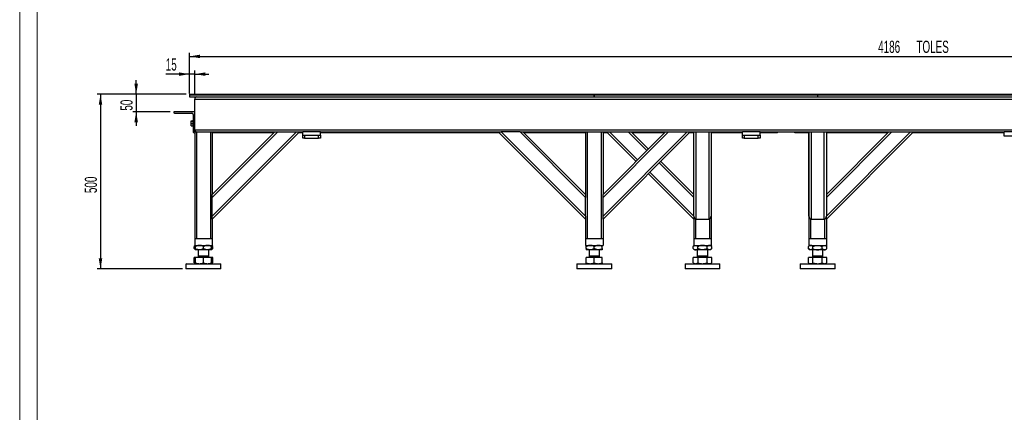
# Model space of a CAD drawing. Header units: millimetres. Extents: x 0 to 841, y 0 to 594.
# Tile 2 of 35: x 0 to 282, y 196 to 308. Entities that reach past the tile are written whole.
import ezdxf

# ---------------------------------------------------------------- set-up
doc = ezdxf.new("R2010")
doc.units = ezdxf.units.MM
doc.layers.add('COTES', color=1, linetype='Continuous')
doc.layers.add('TRAIT-FORT', color=4, linetype='Continuous', lineweight=25)
doc.styles.add('SLDTEXTSTYLE5', font='TXT', dxfattribs={"width": 0.605})
doc.dimstyles.new('SLDDIMSTYLE0', dxfattribs={"dimtxt": 3.5, "dimasz": 3, "dimexe": 0, "dimexo": 0.0625, "dimgap": 0.875, "dimtad": 1, "dimlfac": 10, "dimrnd": 1e-09, "dimzin": 12, "dimdsep": 46, "dimtxsty": 'SLDTEXTSTYLE5', "dimsah": 1, "dimcen": 0.09, "dimadec": 0, "dimazin": 3, "dimtfac": 1, "dimtofl": 0, "dimtmove": 0, "dimatfit": 3, "dimfxl": 0, "dimfrac": 2, "dimtolj": 1, "dimtzin": 12, "dimarcsym": 0})
doc.dimstyles.new('SLDDIMSTYLE1', dxfattribs={"dimtxt": 3.5, "dimasz": 3, "dimexe": 0, "dimexo": 0.0625, "dimgap": 0.875, "dimtad": 1, "dimlfac": 10, "dimrnd": 1e-09, "dimzin": 12, "dimdsep": 46, "dimtxsty": 'SLDTEXTSTYLE5', "dimsah": 1, "dimcen": 0.09, "dimadec": 0, "dimazin": 3, "dimtfac": 1, "dimtmove": 0, "dimatfit": 0, "dimfxl": 0, "dimfrac": 2, "dimtolj": 1, "dimtzin": 12, "dimarcsym": 0})

# ---------------------------------------------------------------- blocks, each defined once
blk = doc.blocks.new('_D_10')
at = {"layer": 'COTES', "color": 1}
for p, q in [((33.38, 286.95), (33.38, 290.95)), ((47.66, 286.95), (32.38, 286.95)), ((33.38, 286.95), (33.38, 281.95)), ((43.16, 281.95), (32.38, 281.95)), ((33.38, 281.95), (33.38, 277.95))]:
    blk.add_line(p, q, dxfattribs=at)
for points in [[(33.38, 286.95), (33.88, 289.95), (32.88, 289.95)], [(33.38, 281.95), (32.88, 278.95), (33.88, 278.95)]]:
    blk.add_solid(points, dxfattribs=at)
at = {"layer": 'COTES', "color": 1, "insert": (28.86, 282.26), "char_height": 3.5, "attachment_point": 1, "rotation": 90, "style": 'SLDTEXTSTYLE5'}
blk.add_mtext('50', dxfattribs=at)
blk = doc.blocks.new('_D_11')
at = {"layer": 'COTES', "color": 1}
for p, q in [((47.66, 286.95), (22.16, 286.95)), ((23.16, 286.95), (23.16, 236.95)), ((46.66, 236.95), (22.16, 236.95))]:
    blk.add_line(p, q, dxfattribs=at)
for points in [[(23.16, 286.95), (22.66, 283.95), (23.66, 283.95)], [(23.16, 236.95), (23.66, 239.95), (22.66, 239.95)]]:
    blk.add_solid(points, dxfattribs=at)
at = {"layer": 'COTES', "color": 1, "insert": (18.64, 258.66), "char_height": 3.5, "attachment_point": 1, "rotation": 90, "style": 'SLDTEXTSTYLE5'}
blk.add_mtext('500', dxfattribs=at)
blk = doc.blocks.new('_D_12')
at = {"layer": 'COTES', "color": 1}
for p, q in [((48.66, 287.2), (48.66, 293.72)), ((50.16, 286.6), (50.16, 293.72)), ((48.66, 292.72), (41.85, 292.72)), ((50.16, 292.72), (48.66, 292.72)), ((50.16, 292.72), (54.16, 292.72))]:
    blk.add_line(p, q, dxfattribs=at)
for points in [[(48.66, 292.72), (45.66, 293.22), (45.66, 292.22)], [(50.16, 292.72), (53.16, 292.22), (53.16, 293.22)]]:
    blk.add_solid(points, dxfattribs=at)
at = {"layer": 'COTES', "color": 1, "insert": (41.85, 297.23), "char_height": 3.5, "attachment_point": 1, "style": 'SLDTEXTSTYLE5'}
blk.add_mtext('15', dxfattribs=at)
blk = doc.blocks.new('_D_13')
at = {"layer": 'COTES', "color": 1}
for p, q in [((48.66, 287.2), (48.66, 298.79)), ((48.66, 297.79), (467.26, 297.79)), ((467.26, 287.8), (467.26, 298.79))]:
    blk.add_line(p, q, dxfattribs=at)
for points in [[(48.66, 297.79), (51.66, 297.29), (51.66, 298.29)], [(467.26, 297.79), (464.26, 298.29), (464.26, 297.29)]]:
    blk.add_solid(points, dxfattribs=at)
at = {"layer": 'COTES', "color": 1, "char_height": 3.5, "attachment_point": 1, "style": 'SLDTEXTSTYLE5'}
for s, insert in [('4186', (246.01, 302.3)), ('TOLES', (256.97, 302.3))]:
    blk.add_mtext(s, dxfattribs=dict(at, insert=insert))

msp = doc.modelspace()

# ---------------------------------------------------------------- linework, layer by layer
at = {"color": 7, "linetype": 'Continuous', "lineweight": 18}
for p, q in [((0, 594), (0, 0)), ((5, 589), (5, 5))]:
    msp.add_line(p, q, dxfattribs=at)
at = {"layer": 'TRAIT-FORT', "color": 4, "linetype": 'Continuous', "lineweight": 25}
for p, q in [((48.6578, 286.9514), (48.6578, 286.8014)), ((48.6578, 286.9514), (138.6578, 286.9514)), ((48.6578, 286.8014), (48.6578, 286.2014)), ((48.6578, 286.8014), (164.6577, 286.8014)), ((48.6578, 286.8014), (138.6578, 286.8014)), ((48.6578, 286.2014), (164.6577, 286.2014)), ((50.1578, 276.8014), (50.1578, 285.6014)), ((50.1578, 285.6014), (287.1578, 285.6014)), ((138.6578, 286.8014), (138.6578, 286.9514)), ((138.6579, 286.9514), (138.6579, 286.8014)), ((138.6579, 286.9514), (218.6578, 286.9514)), ((138.6579, 286.8014), (218.6578, 286.8014)), ((164.6577, 286.2014), (164.6577, 286.8014)), ((164.6577, 286.2014), (164.6578, 286.2014)), ((164.6578, 286.8014), (228.6578, 286.8014)), ((164.6578, 286.8014), (164.6578, 286.2014)), ((164.6578, 286.2014), (228.6578, 286.2014)), ((218.6578, 286.8014), (218.6578, 286.9514)), ((218.6579, 286.9514), (218.6579, 286.8014)), ((218.6579, 286.9514), (298.6578, 286.9514)), ((218.6579, 286.8014), (298.6578, 286.8014)), ((228.6578, 286.8014), (228.6578, 286.2014)), ((228.6578, 286.2014), (228.6579, 286.2014)), ((228.6579, 286.8014), (228.6579, 286.2014)), ((228.6579, 286.8014), (287.1578, 286.8014)), ((228.6579, 286.2014), (287.1578, 286.2014)), ((44.1578, 281.9514), (44.1578, 281.7514)), ((50.1578, 281.9514), (44.1578, 281.9514)), ((44.3578, 281.5514), (49.3578, 281.5514)), ((49.1078, 279.3423), (49.6078, 279.3423)), ((49.1078, 279.2507), (49.1078, 279.3423)), ((49.7578, 279.5514), (49.6078, 279.5514)), ((49.6078, 279.5514), (49.6078, 277.7514)), ((49.7578, 281.1514), (49.7578, 276.1514)), ((49.1078, 279.2507), (49.6078, 279.2507)), ((49.1078, 278.5598), (49.1078, 279.2507)), ((49.1078, 278.5598), (49.6078, 278.5598)), ((49.1078, 277.9604), (49.1078, 278.5598)), ((49.1078, 277.9604), (49.6078, 277.9604)), ((49.6078, 277.7514), (49.7578, 277.7514)), ((50.1578, 276.2014), (50.1578, 276.8014)), ((50.1578, 276.8014), (287.1578, 276.8014)), ((49.9578, 275.9514), (50.1578, 275.9514)), ((50.1578, 276.2014), (50.1578, 245.7014)), ((50.1578, 276.2014), (50.6578, 276.2014)), ((50.6578, 276.2014), (50.6578, 245.7014)), ((50.6578, 276.2014), (54.6576, 276.2014)), ((54.6576, 276.2014), (54.6576, 245.7014)), ((54.6576, 276.2014), (55.1576, 276.2014)), ((55.1576, 276.2014), (73.0866, 276.2014)), ((55.1576, 276.2014), (55.1576, 258.2581)), ((80.1576, 276.2014), (55.1576, 251.2014)), ((55.1576, 252.0499), (79.3091, 276.2014)), ((73.9351, 276.2014), (55.1576, 257.4239)), ((55.1576, 258.2724), (73.0866, 276.2014)), ((55.1578, 276.2014), (55.1578, 258.2726)), ((72.8366, 275.9514), (55.1578, 275.9514)), ((73.0866, 276.2014), (73.9351, 276.2014)), ((73.9351, 276.2014), (79.3091, 276.2014)), ((79.3091, 276.2014), (80.1576, 276.2014)), ((81.1578, 275.9514), (79.9076, 275.9514)), ((80.1576, 276.2014), (81.1578, 276.2014)), ((86.1578, 276.2014), (81.1578, 276.2014)), ((81.1578, 275.2014), (81.1578, 276.2014)), ((81.1578, 274.4014), (81.1578, 275.2014)), ((81.1578, 275.2014), (81.6578, 275.2014)), ((81.6578, 274.4014), (81.1578, 274.4014)), ((81.6578, 275.2014), (81.6578, 274.4014)), ((81.6578, 275.2014), (85.6578, 275.2014)), ((81.6578, 274.4014), (85.6578, 274.4014)), ((85.6578, 274.4014), (85.6578, 275.2014)), ((85.6578, 275.2014), (86.1578, 275.2014)), ((86.1578, 274.4014), (85.6578, 274.4014)), ((86.1578, 276.2014), (137.1581, 276.2014)), ((86.1578, 275.2014), (86.1578, 276.2014)), ((137.408, 275.9514), (86.1578, 275.9514)), ((86.1578, 275.2014), (86.1578, 274.4014)), ((162.158, 251.2014), (137.158, 276.2014)), ((137.158, 276.2014), (138.0066, 276.2014)), ((138.0066, 276.2014), (162.158, 252.0499)), ((143.3806, 276.2014), (138.0066, 276.2014)), ((162.158, 257.4239), (143.3806, 276.2014)), ((143.3806, 276.2014), (144.2291, 276.2014)), ((144.229, 276.2014), (162.158, 276.2014)), ((144.2291, 276.2014), (162.158, 258.2724)), ((162.158, 275.9514), (144.4791, 275.9514)), ((162.158, 276.2014), (162.158, 258.2581)), ((162.158, 276.2014), (162.658, 276.2014)), ((162.658, 276.2014), (162.658, 245.7014)), ((162.658, 276.2014), (166.6578, 276.2014)), ((166.6578, 276.2014), (166.6578, 245.7014)), ((166.6578, 276.2014), (167.1578, 276.2014)), ((167.1578, 276.2014), (185.0869, 276.2014)), ((167.1578, 276.2014), (167.1578, 258.2581)), ((167.1578, 252.0499), (191.3093, 276.2014)), ((185.9353, 276.2014), (167.1578, 257.4239)), ((192.1578, 276.2014), (167.1578, 251.2014)), ((167.1578, 258.2724), (185.0868, 276.2014)), ((168.408, 275.9514), (167.1578, 275.9514)), ((176.6224, 267.737), (168.158, 276.2014)), ((169.0066, 276.2014), (177.0467, 268.1613)), ((179.7337, 270.8483), (174.3806, 276.2014)), ((175.2291, 276.2014), (180.1579, 271.2725)), ((184.8368, 275.9514), (175.4791, 275.9514)), ((185.0868, 276.2014), (185.9353, 276.2014)), ((185.9353, 276.2014), (191.3093, 276.2014)), ((191.3093, 276.2014), (192.1578, 276.2014)), ((193.1578, 275.9514), (191.9078, 275.9514)), ((192.1577, 276.2014), (207.1578, 276.2014)), ((193.1578, 258.2726), (193.1578, 276.2014)), ((193.158, 252.0499), (193.158, 276.2014)), ((193.758, 276.2014), (193.758, 251.2014)), ((197.548, 251.2014), (197.548, 276.2014)), ((198.148, 276.2014), (198.148, 252.0499)), ((198.1578, 276.2014), (198.1578, 245.7014)), ((207.1578, 275.9514), (198.1578, 275.9514)), ((212.1578, 276.2014), (207.1578, 276.2014)), ((207.1578, 275.2014), (207.1578, 276.2014)), ((207.1578, 274.4014), (207.1578, 275.2014)), ((207.1578, 275.2014), (207.6578, 275.2014)), ((207.6578, 274.4014), (207.1578, 274.4014)), ((207.6578, 275.2014), (207.6578, 274.4014)), ((207.6578, 275.2014), (211.6578, 275.2014)), ((207.6578, 274.4014), (211.6578, 274.4014)), ((211.6578, 274.4014), (211.6578, 275.2014)), ((211.6578, 275.2014), (212.1578, 275.2014)), ((212.1578, 274.4014), (211.6578, 274.4014)), ((212.1578, 276.2014), (282.1578, 276.2014)), ((212.1578, 275.2014), (212.1578, 276.2014)), ((217.1578, 275.9514), (212.1578, 275.9514)), ((212.1578, 275.2014), (212.1578, 274.4014)), ((217.1578, 275.9514), (217.1578, 276.2014)), ((222.1578, 275.9514), (222.1578, 276.2014)), ((226.158, 275.9514), (222.1578, 275.9514)), ((226.158, 276.2014), (226.158, 245.7014)), ((226.168, 252.0499), (226.168, 276.2014)), ((226.768, 276.2014), (226.768, 251.2014)), ((230.558, 251.2014), (230.558, 276.2014)), ((256.1578, 276.2014), (231.1578, 251.2014)), ((231.158, 276.2014), (231.158, 252.0499)), ((231.158, 258.2726), (249.0868, 276.2014)), ((231.158, 252.0501), (255.3093, 276.2014)), ((249.9353, 276.2014), (231.158, 257.4241)), ((248.8368, 275.9514), (231.158, 275.9514)), ((282.1578, 275.9514), (255.9078, 275.9514)), ((282.1578, 275.0014), (282.1578, 276.2014)), ((286.6578, 276.2014), (282.1578, 276.2014)), ((286.6578, 275.0014), (282.1578, 275.0014)), ((193.158, 257.4239), (183.2692, 267.3127)), ((183.6935, 267.737), (193.158, 258.2724)), ((193.158, 251.2014), (180.1579, 264.2015)), ((180.5822, 264.6257), (193.158, 252.0499)), ((55.1576, 257.4239), (55.1576, 258.2581)), ((55.1576, 252.0499), (55.1576, 257.4239)), ((162.158, 258.2581), (162.158, 257.4239)), ((162.158, 252.0499), (162.158, 257.4239)), ((167.1578, 257.4239), (167.1578, 258.2581)), ((167.1578, 252.0499), (167.1578, 257.4239)), ((55.1576, 251.2158), (55.1576, 252.0499)), ((55.1576, 251.2158), (55.1576, 245.7014)), ((162.158, 252.0499), (162.158, 251.2157)), ((162.158, 251.2157), (162.158, 245.7014)), ((167.1578, 251.2158), (167.1578, 252.0499)), ((167.1578, 251.2158), (167.1578, 245.7014)), ((193.158, 252.0499), (193.158, 251.2132)), ((193.158, 251.2132), (193.158, 245.7014)), ((193.658, 251.2132), (193.658, 245.7014)), ((193.758, 251.2014), (197.548, 251.2014)), ((197.6578, 251.2157), (197.6578, 245.7014)), ((226.658, 251.2158), (226.658, 245.7014)), ((226.768, 251.2014), (230.558, 251.2014)), ((230.6578, 251.2132), (230.6578, 245.7014)), ((231.1578, 251.2157), (231.1578, 252.0499)), ((231.1578, 251.2157), (231.1578, 245.7014)), ((50.1577, 245.7014), (50.1577, 243.7014)), ((50.1577, 245.7014), (55.1577, 245.7014)), ((55.1577, 245.7014), (55.1577, 243.7014)), ((162.1579, 245.7014), (162.1579, 243.7014)), ((162.1579, 245.7014), (167.1579, 245.7014)), ((167.1579, 245.7014), (167.1579, 243.7014)), ((193.1579, 245.7014), (193.1579, 243.7014)), ((193.1579, 245.7014), (198.1579, 245.7014)), ((198.1579, 245.7014), (198.1579, 243.7014)), ((226.1579, 245.7014), (226.1579, 243.7014)), ((226.1579, 245.7014), (231.1579, 245.7014)), ((231.1579, 245.7014), (231.1579, 243.7014)), ((50.3577, 243.7014), (50.0019, 243.3456)), ((50.0019, 242.7772), (50.0019, 243.3456)), ((50.0019, 242.7772), (50.3577, 242.4214)), ((50.1577, 243.7014), (55.1577, 243.7014)), ((50.3577, 242.7772), (50.3577, 243.3456)), ((52.6577, 242.7772), (52.6577, 243.3456)), ((55.3135, 243.3456), (54.9577, 243.7014)), ((54.9577, 242.7772), (54.9577, 243.3456)), ((54.9577, 242.4214), (55.3135, 242.7772)), ((55.3135, 242.7772), (55.3135, 243.3456)), ((162.1579, 243.7014), (167.1579, 243.7014)), ((162.3579, 242.7772), (162.3579, 243.3456)), ((164.6579, 242.7772), (164.6579, 243.3456)), ((166.9579, 242.7772), (166.9579, 243.3456)), ((193.3579, 243.7014), (193.0021, 243.3456)), ((193.0021, 242.7772), (193.0021, 243.3456)), ((193.0021, 242.7772), (193.3579, 242.4214)), ((193.1579, 243.7014), (198.1579, 243.7014)), ((194.33, 242.7772), (194.33, 243.3456)), ((196.9858, 242.7772), (196.9858, 243.3456)), ((198.3137, 243.3456), (197.9579, 243.7014)), ((197.9579, 242.4214), (198.3137, 242.7772)), ((198.3137, 242.7772), (198.3137, 243.3456)), ((226.3579, 243.7014), (226.0021, 243.3456)), ((226.0021, 242.7772), (226.0021, 243.3456)), ((226.0021, 242.7772), (226.3579, 242.4214)), ((226.1579, 243.7014), (231.1579, 243.7014)), ((227.33, 242.7772), (227.33, 243.3456)), ((229.9858, 242.7772), (229.9858, 243.3456)), ((231.3137, 243.3456), (230.9579, 243.7014)), ((230.9579, 242.4214), (231.3137, 242.7772)), ((231.3137, 242.7772), (231.3137, 243.3456)), ((50.0019, 238.6568), (50.0019, 240.2414)), ((50.3577, 240.2414), (50.0019, 240.2414)), ((51.5077, 242.4214), (50.3577, 242.4214)), ((50.3577, 238.6568), (50.3577, 240.2414)), ((52.6577, 240.2414), (50.3577, 240.2414)), ((50.5227, 240.3114), (50.4527, 240.2414)), ((50.5227, 240.3214), (50.5227, 240.3114)), ((50.5227, 240.3214), (54.7927, 240.3214)), ((50.5227, 240.3114), (54.7927, 240.3114)), ((51.1577, 242.4214), (51.1577, 240.6714)), ((51.3472, 240.6714), (51.1577, 240.4819)), ((51.1577, 240.6714), (54.1577, 240.6714)), ((51.1577, 240.4819), (51.1577, 240.4214)), ((51.1577, 240.4819), (51.3587, 240.4819)), ((51.1577, 240.4214), (54.1577, 240.4214)), ((51.3587, 240.4819), (54.1577, 240.4819)), ((53.8077, 242.4214), (51.5077, 242.4214)), ((52.6577, 238.6568), (52.6577, 240.2414)), ((54.9577, 240.2414), (52.6577, 240.2414)), ((54.9577, 242.4214), (53.8077, 242.4214)), ((54.1577, 240.4819), (53.9683, 240.6714)), ((54.1577, 240.6714), (54.1577, 242.4214)), ((54.1577, 240.4214), (54.1577, 240.4819)), ((54.7927, 240.3114), (54.7927, 240.3214)), ((54.8627, 240.2414), (54.7927, 240.3114)), ((54.9577, 238.6568), (54.9577, 240.2414)), ((55.3135, 240.2414), (54.9577, 240.2414)), ((55.3135, 238.6568), (55.3135, 240.2414)), ((163.5079, 242.4214), (162.3579, 242.4214)), ((162.3579, 238.6568), (162.3579, 240.2414)), ((164.6579, 240.2414), (162.3579, 240.2414)), ((162.5229, 240.3114), (162.4529, 240.2414)), ((162.5229, 240.3214), (162.5229, 240.3114)), ((162.5229, 240.3214), (166.7929, 240.3214)), ((162.5229, 240.3114), (166.7929, 240.3114)), ((163.1579, 242.4214), (163.1579, 240.6714)), ((163.3474, 240.6714), (163.1579, 240.4819)), ((163.1579, 240.6714), (166.1579, 240.6714)), ((163.1579, 240.4819), (163.1579, 240.4214)), ((163.1579, 240.4819), (163.3589, 240.4819)), ((163.1579, 240.4214), (166.1579, 240.4214)), ((163.3589, 240.4819), (166.1579, 240.4819)), ((165.8079, 242.4214), (163.5079, 242.4214)), ((164.6579, 238.6568), (164.6579, 240.2414)), ((166.9579, 240.2414), (164.6579, 240.2414)), ((166.9579, 242.4214), (165.8079, 242.4214)), ((166.1579, 240.4819), (165.9685, 240.6714)), ((166.1579, 240.6714), (166.1579, 242.4214)), ((166.1579, 240.4214), (166.1579, 240.4819)), ((166.7929, 240.3114), (166.7929, 240.3214)), ((166.8629, 240.2414), (166.7929, 240.3114)), ((166.9579, 238.6568), (166.9579, 240.2414)), ((193.0021, 238.6568), (193.0021, 240.2414)), ((194.33, 240.2414), (193.0021, 240.2414)), ((193.6661, 242.4214), (193.3579, 242.4214)), ((193.5229, 240.3114), (193.4529, 240.2414)), ((193.5229, 240.3214), (193.5229, 240.3114)), ((193.5229, 240.3214), (193.809, 240.3214)), ((193.5229, 240.3114), (193.809, 240.3114)), ((195.6579, 242.4214), (193.6661, 242.4214)), ((193.809, 240.3214), (197.7929, 240.3214)), ((193.809, 240.3114), (197.7929, 240.3114)), ((194.1579, 242.4214), (194.1579, 240.6714)), ((194.3474, 240.6714), (194.1579, 240.4819)), ((194.1579, 240.6714), (194.3589, 240.6714)), ((194.1579, 240.4819), (194.1579, 240.4214)), ((194.1579, 240.4819), (196.4079, 240.4819)), ((194.1579, 240.4214), (194.3589, 240.4214)), ((196.9858, 240.2414), (194.33, 240.2414)), ((194.33, 240.2414), (194.33, 238.6568)), ((194.3589, 240.6714), (197.1579, 240.6714)), ((194.3589, 240.4214), (197.1579, 240.4214)), ((197.6498, 242.4214), (195.6579, 242.4214)), ((196.4079, 240.4819), (197.1579, 240.4819)), ((197.1579, 240.4819), (196.9685, 240.6714)), ((196.9858, 238.6568), (196.9858, 240.2414)), ((198.3137, 240.2414), (196.9858, 240.2414)), ((197.1579, 240.6714), (197.1579, 242.4214)), ((197.1579, 240.4214), (197.1579, 240.4819)), ((197.9579, 242.4214), (197.6498, 242.4214)), ((197.7929, 240.3114), (197.7929, 240.3214)), ((197.8629, 240.2414), (197.7929, 240.3114)), ((198.3137, 238.6568), (198.3137, 240.2414)), ((226.0021, 238.6568), (226.0021, 240.2414)), ((227.33, 240.2414), (226.0021, 240.2414)), ((226.6661, 242.4214), (226.3579, 242.4214)), ((226.5229, 240.3114), (226.4529, 240.2414)), ((226.5229, 240.3214), (226.5229, 240.3114)), ((226.5229, 240.3214), (230.7929, 240.3214)), ((226.5229, 240.3114), (230.7929, 240.3114)), ((228.6579, 242.4214), (226.6661, 242.4214)), ((227.1579, 242.4214), (227.1579, 240.6714)), ((227.3474, 240.6714), (227.1579, 240.4819)), ((227.1579, 240.6714), (230.1579, 240.6714)), ((227.1579, 240.4819), (227.1579, 240.4214)), ((227.1579, 240.4819), (230.1579, 240.4819)), ((227.1579, 240.4214), (230.1579, 240.4214)), ((227.33, 238.6568), (227.33, 240.2414)), ((229.9858, 240.2414), (227.33, 240.2414)), ((230.6498, 242.4214), (228.6579, 242.4214)), ((230.1579, 240.4819), (229.9685, 240.6714)), ((229.9858, 238.6568), (229.9858, 240.2414)), ((231.3137, 240.2414), (229.9858, 240.2414)), ((230.1579, 240.6714), (230.1579, 242.4214)), ((230.1579, 240.4214), (230.1579, 240.4819)), ((230.9579, 242.4214), (230.6498, 242.4214)), ((230.7929, 240.3114), (230.7929, 240.3214)), ((230.8629, 240.2414), (230.7929, 240.3114)), ((231.3137, 238.6568), (231.3137, 240.2414)), ((47.7577, 238.4514), (47.6577, 238.3514)), ((47.6577, 238.3514), (47.6577, 236.9514)), ((55.7435, 238.3514), (47.6577, 238.3514)), ((47.7577, 238.4514), (55.6818, 238.4514)), ((50.0019, 238.6568), (50.3577, 238.4514)), ((54.9577, 238.4514), (55.3135, 238.6568)), ((55.6818, 238.4514), (57.5577, 238.4514)), ((57.6577, 238.3514), (55.7435, 238.3514)), ((57.6577, 238.3514), (57.5577, 238.4514)), ((57.6577, 236.9514), (57.6577, 238.3514)), ((159.7579, 238.4514), (159.6579, 238.3514)), ((159.6579, 238.3514), (159.6579, 236.9514)), ((167.7437, 238.3514), (159.6579, 238.3514)), ((159.7579, 238.4514), (167.682, 238.4514)), ((167.682, 238.4514), (169.5579, 238.4514)), ((169.6579, 238.3514), (167.7437, 238.3514)), ((169.6579, 238.3514), (169.5579, 238.4514)), ((169.6579, 236.9514), (169.6579, 238.3514)), ((190.7579, 238.4514), (190.6579, 238.3514)), ((190.6579, 238.3514), (190.6579, 236.9514)), ((200.6579, 238.3514), (190.6579, 238.3514)), ((190.7579, 238.4514), (200.5579, 238.4514)), ((193.0021, 238.6568), (193.3579, 238.4514)), ((197.9579, 238.4514), (198.3137, 238.6568)), ((200.6579, 238.3514), (200.5579, 238.4514)), ((200.6579, 236.9514), (200.6579, 238.3514)), ((223.7579, 238.4514), (223.6579, 238.3514)), ((223.6579, 238.3514), (223.6579, 236.9514)), ((224.7237, 238.3514), (223.6579, 238.3514)), ((223.7579, 238.4514), (224.8024, 238.4514)), ((233.6579, 238.3514), (224.7237, 238.3514)), ((224.8024, 238.4514), (233.5579, 238.4514)), ((226.0021, 238.6568), (226.3579, 238.4514)), ((230.9579, 238.4514), (231.3137, 238.6568)), ((233.6579, 238.3514), (233.5579, 238.4514)), ((233.6579, 236.9514), (233.6579, 238.3514)), ((57.6577, 236.9514), (47.6577, 236.9514)), ((169.6579, 236.9514), (159.6579, 236.9514)), ((191.7237, 236.9514), (190.6579, 236.9514)), ((200.6579, 236.9514), (191.7237, 236.9514)), ((233.6579, 236.9514), (223.6579, 236.9514))]:
    msp.add_line(p, q, dxfattribs=at)
for centre, radius, start, end in [((50.7578, 285.6014), 0.6, 90, 180), ((44.3578, 281.7514), 0.2, 180, 270), ((49.3578, 281.1514), 0.4, 0, 90), ((50.7578, 276.8014), 0.6, 180, 270), ((49.9578, 276.1514), 0.2, 180, 270), ((51.0577, 240.4214), 0.1, 270, 360), ((54.2577, 240.4214), 0.1, 180, 270), ((163.0579, 240.4214), 0.1, 270, 360), ((166.2579, 240.4214), 0.1, 180, 270), ((194.0579, 240.4214), 0.1, 270, 360), ((197.2579, 240.4214), 0.1, 180, 270), ((227.0579, 240.4214), 0.1, 270, 360), ((230.2579, 240.4214), 0.1, 180, 270)]:
    msp.add_arc(centre, radius, start, end, dxfattribs=at)
for centre, major_axis, start_param, end_param in [((193.758, 252.0499), (0, -0.8485), 4.71238898, 6.28318531), ((197.548, 252.0499), (0, 0.8485), 3.14159265, 4.71238898), ((226.768, 252.0499), (0, -0.8485), 4.71238898, 6.28318531), ((230.558, 252.0499), (0, 0.8485), 3.14159265, 4.71238898)]:
    msp.add_ellipse(centre, major_axis=major_axis, ratio=0.70710678, start_param=start_param, end_param=end_param, dxfattribs=at)
for points, knots in [([(50.3577, 243.6162), (50.3454, 243.6111), (50.2772, 243.5826), (50.1577, 243.4913), (50.054, 243.3943), (50.0019, 243.3456)], [0, 0, 0, 0, 0.09923358, 0.54755382, 1, 1, 1, 1]), ([(50.3577, 242.5065), (50.3454, 242.5117), (50.2772, 242.5402), (50.1577, 242.6315), (50.054, 242.7285), (50.0019, 242.7772)], [0, 0, 0, 0, 0.09923358, 0.54755382, 1, 1, 1, 1]), ([(51.5077, 243.7014), (51.4876, 243.7012), (51.3265, 243.6994), (51.0201, 243.6485), (50.6576, 243.5105), (50.4417, 243.3917), (50.3577, 243.3456)], [0, 0, 0, 0, 0.050399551, 0.402613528, 0.76758847, 1, 1, 1, 1]), ([(50.3577, 243.3456), (50.3577, 243.4292), (50.3577, 243.5559), (50.3577, 243.6583), (50.3577, 243.6967), (50.3577, 243.7002), (50.3577, 243.7014)], [0, 0, 0, 0, 0.43204542, 0.65434926, 0.87965336, 1, 1, 1, 1]), ([(51.5077, 242.4214), (51.4876, 242.4216), (51.3265, 242.4234), (51.0201, 242.4743), (50.6576, 242.6123), (50.4417, 242.731), (50.3577, 242.7772)], [0, 0, 0, 0, 0.05039955, 0.40261353, 0.76758847, 1, 1, 1, 1]), ([(50.3577, 242.7772), (50.3577, 242.6935), (50.3577, 242.5668), (50.3577, 242.4644), (50.3577, 242.4261), (50.3577, 242.4226), (50.3577, 242.4214)], [0, 0, 0, 0, 0.43204542, 0.65434926, 0.87965336, 1, 1, 1, 1]), ([(52.6577, 243.3456), (52.5229, 243.4174), (52.2753, 243.5493), (51.8874, 243.6761), (51.6354, 243.6929), (51.5077, 243.7014)], [0, 0, 0, 0, 0.370774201, 0.681181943, 1, 1, 1, 1]), ([(52.6577, 242.7772), (52.5229, 242.7054), (52.2753, 242.5734), (51.8874, 242.4467), (51.6354, 242.4299), (51.5077, 242.4214)], [0, 0, 0, 0, 0.3707742, 0.68118194, 1, 1, 1, 1]), ([(53.8077, 243.7014), (53.7077, 243.6963), (53.5056, 243.686), (53.2115, 243.6068), (52.9271, 243.4935), (52.7478, 243.395), (52.6577, 243.3456)], [0, 0, 0, 0, 0.24957791, 0.50436411, 0.75104693, 1, 1, 1, 1]), ([(53.8077, 242.4214), (53.7077, 242.4264), (53.5056, 242.4367), (53.2115, 242.516), (52.9271, 242.6292), (52.7478, 242.7277), (52.6577, 242.7772)], [0, 0, 0, 0, 0.249577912, 0.504364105, 0.751046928, 1, 1, 1, 1]), ([(54.9577, 243.3456), (54.8002, 243.4292), (54.5616, 243.5559), (54.2199, 243.6583), (53.9943, 243.6967), (53.8559, 243.7002), (53.8077, 243.7014)], [0, 0, 0, 0, 0.43204542, 0.65434926, 0.87965336, 1, 1, 1, 1]), ([(54.9577, 242.7772), (54.8002, 242.6935), (54.5616, 242.5668), (54.2199, 242.4644), (53.9943, 242.4261), (53.8559, 242.4226), (53.8077, 242.4214)], [0, 0, 0, 0, 0.432045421, 0.654349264, 0.87965336, 1, 1, 1, 1]), ([(54.9577, 243.3456), (54.9577, 243.4292), (54.9577, 243.5559), (54.9577, 243.6583), (54.9577, 243.6967), (54.9577, 243.7002), (54.9577, 243.7014)], [0, 0, 0, 0, 0.432045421, 0.654349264, 0.87965336, 1, 1, 1, 1]), ([(54.9577, 243.6153), (55.0284, 243.5745), (55.1507, 243.5037), (55.2652, 243.3925), (55.3135, 243.3456)], [0, 0, 0, 0, 0.5773852, 1, 1, 1, 1]), ([(54.9577, 242.7772), (54.9577, 242.6935), (54.9577, 242.5668), (54.9577, 242.4644), (54.9577, 242.4261), (54.9577, 242.4226), (54.9577, 242.4214)], [0, 0, 0, 0, 0.43204542, 0.65434926, 0.87965336, 1, 1, 1, 1]), ([(54.9577, 242.5074), (55.0284, 242.5483), (55.1507, 242.619), (55.2652, 242.7302), (55.3135, 242.7772)], [0, 0, 0, 0, 0.5773852, 1, 1, 1, 1]), ([(163.5079, 243.7014), (163.4878, 243.7012), (163.3267, 243.6994), (163.0203, 243.6485), (162.6578, 243.5105), (162.4419, 243.3917), (162.3579, 243.3456)], [0, 0, 0, 0, 0.05039955, 0.40261353, 0.76758847, 1, 1, 1, 1]), ([(162.3579, 243.3456), (162.3579, 243.4292), (162.3579, 243.5559), (162.3579, 243.6583), (162.3579, 243.6967), (162.3579, 243.7002), (162.3579, 243.7014)], [0, 0, 0, 0, 0.43204542, 0.65434926, 0.87965336, 1, 1, 1, 1]), ([(163.5079, 242.4214), (163.4878, 242.4216), (163.3267, 242.4234), (163.0203, 242.4743), (162.6578, 242.6123), (162.4419, 242.731), (162.3579, 242.7772)], [0, 0, 0, 0, 0.05039955, 0.40261353, 0.76758847, 1, 1, 1, 1]), ([(162.3579, 242.7772), (162.3579, 242.6935), (162.3579, 242.5668), (162.3579, 242.4644), (162.3579, 242.4261), (162.3579, 242.4226), (162.3579, 242.4214)], [0, 0, 0, 0, 0.43204542, 0.65434926, 0.87965336, 1, 1, 1, 1]), ([(164.6579, 243.3456), (164.5231, 243.4174), (164.2755, 243.5493), (163.8876, 243.6761), (163.6356, 243.6929), (163.5079, 243.7014)], [0, 0, 0, 0, 0.370774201, 0.681181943, 1, 1, 1, 1]), ([(164.6579, 242.7772), (164.5231, 242.7054), (164.2755, 242.5734), (163.8876, 242.4467), (163.6356, 242.4299), (163.5079, 242.4214)], [0, 0, 0, 0, 0.3707742, 0.68118194, 1, 1, 1, 1]), ([(165.8079, 243.7014), (165.7079, 243.6963), (165.5058, 243.686), (165.2117, 243.6068), (164.9273, 243.4935), (164.748, 243.395), (164.6579, 243.3456)], [0, 0, 0, 0, 0.24957791, 0.50436411, 0.75104693, 1, 1, 1, 1]), ([(165.8079, 242.4214), (165.7079, 242.4264), (165.5058, 242.4367), (165.2117, 242.516), (164.9273, 242.6292), (164.748, 242.7277), (164.6579, 242.7772)], [0, 0, 0, 0, 0.24957791, 0.50436411, 0.75104693, 1, 1, 1, 1]), ([(166.9579, 243.3456), (166.8004, 243.4292), (166.5618, 243.5559), (166.2201, 243.6583), (165.9945, 243.6967), (165.8561, 243.7002), (165.8079, 243.7014)], [0, 0, 0, 0, 0.43204542, 0.65434926, 0.87965336, 1, 1, 1, 1]), ([(166.9579, 242.7772), (166.8004, 242.6935), (166.5618, 242.5668), (166.2201, 242.4644), (165.9945, 242.4261), (165.8561, 242.4226), (165.8079, 242.4214)], [0, 0, 0, 0, 0.432045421, 0.654349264, 0.87965336, 1, 1, 1, 1]), ([(166.9579, 243.3456), (166.9579, 243.4292), (166.9579, 243.5559), (166.9579, 243.6583), (166.9579, 243.6967), (166.9579, 243.7002), (166.9579, 243.7014)], [0, 0, 0, 0, 0.43204542, 0.65434926, 0.87965336, 1, 1, 1, 1]), ([(166.9579, 242.7772), (166.9579, 242.6935), (166.9579, 242.5668), (166.9579, 242.4644), (166.9579, 242.4261), (166.9579, 242.4226), (166.9579, 242.4214)], [0, 0, 0, 0, 0.43204542, 0.65434926, 0.87965336, 1, 1, 1, 1]), ([(193.0021, 243.3456), (193.0471, 243.3886), (193.1372, 243.4748), (193.2794, 243.5799), (193.428, 243.6587), (193.5584, 243.6967), (193.6383, 243.7002), (193.6661, 243.7014)], [0, 0, 0, 0, 0.21551788, 0.43222804, 0.6544604, 0.87969206, 1, 1, 1, 1]), ([(193.0021, 242.7772), (193.0471, 242.7342), (193.1372, 242.6479), (193.2794, 242.5429), (193.428, 242.4641), (193.5584, 242.4261), (193.6383, 242.4226), (193.6661, 242.4214)], [0, 0, 0, 0, 0.215517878, 0.432228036, 0.654460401, 0.879692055, 1, 1, 1, 1]), ([(193.6661, 243.7014), (193.7238, 243.6963), (193.8405, 243.686), (194.0103, 243.6068), (194.1745, 243.4935), (194.278, 243.395), (194.33, 243.3456)], [0, 0, 0, 0, 0.249577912, 0.504364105, 0.751046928, 1, 1, 1, 1]), ([(193.6661, 242.4214), (193.7238, 242.4264), (193.8405, 242.4367), (194.0103, 242.516), (194.1745, 242.6292), (194.278, 242.7277), (194.33, 242.7772)], [0, 0, 0, 0, 0.24957791, 0.50436411, 0.75104693, 1, 1, 1, 1]), ([(195.6579, 243.7014), (195.5425, 243.6963), (195.3091, 243.686), (194.9695, 243.6068), (194.641, 243.4935), (194.434, 243.395), (194.33, 243.3456)], [0, 0, 0, 0, 0.24957791, 0.50436411, 0.75104693, 1, 1, 1, 1]), ([(195.6579, 242.4214), (195.5425, 242.4264), (195.3091, 242.4367), (194.9695, 242.516), (194.641, 242.6292), (194.434, 242.7277), (194.33, 242.7772)], [0, 0, 0, 0, 0.24957791, 0.50436411, 0.75104693, 1, 1, 1, 1]), ([(196.9858, 243.3456), (196.8039, 243.4292), (196.5284, 243.5559), (196.1339, 243.6583), (195.8733, 243.6967), (195.7136, 243.7002), (195.6579, 243.7014)], [0, 0, 0, 0, 0.43204542, 0.65434926, 0.87965336, 1, 1, 1, 1]), ([(196.9858, 242.7772), (196.8039, 242.6935), (196.5284, 242.5668), (196.1339, 242.4644), (195.8733, 242.4261), (195.7136, 242.4226), (195.6579, 242.4214)], [0, 0, 0, 0, 0.43204542, 0.65434926, 0.87965336, 1, 1, 1, 1]), ([(197.6498, 243.7014), (197.6381, 243.7012), (197.5451, 243.6994), (197.3682, 243.6485), (197.159, 243.5105), (197.0343, 243.3917), (196.9858, 243.3456)], [0, 0, 0, 0, 0.05039955, 0.40261353, 0.76758847, 1, 1, 1, 1]), ([(197.6498, 242.4214), (197.6381, 242.4216), (197.5451, 242.4234), (197.3682, 242.4743), (197.159, 242.6123), (197.0343, 242.731), (196.9858, 242.7772)], [0, 0, 0, 0, 0.05039955, 0.40261353, 0.76758847, 1, 1, 1, 1]), ([(198.3137, 243.3456), (198.2359, 243.4174), (198.093, 243.5493), (197.869, 243.6761), (197.7235, 243.6929), (197.6498, 243.7014)], [0, 0, 0, 0, 0.370774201, 0.681181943, 1, 1, 1, 1]), ([(198.3137, 242.7772), (198.2359, 242.7054), (198.093, 242.5734), (197.869, 242.4467), (197.7235, 242.4299), (197.6498, 242.4214)], [0, 0, 0, 0, 0.3707742, 0.68118194, 1, 1, 1, 1]), ([(226.6661, 243.7014), (226.6083, 243.6963), (226.4917, 243.686), (226.3218, 243.6068), (226.1576, 243.4935), (226.0541, 243.395), (226.0021, 243.3456)], [0, 0, 0, 0, 0.249577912, 0.504364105, 0.751046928, 1, 1, 1, 1]), ([(226.6661, 242.4214), (226.6083, 242.4264), (226.4917, 242.4367), (226.3218, 242.516), (226.1576, 242.6292), (226.0541, 242.7277), (226.0021, 242.7772)], [0, 0, 0, 0, 0.24957791, 0.50436411, 0.75104693, 1, 1, 1, 1]), ([(227.33, 243.3456), (227.2391, 243.4292), (227.1013, 243.5559), (226.9041, 243.6583), (226.7738, 243.6967), (226.6939, 243.7002), (226.6661, 243.7014)], [0, 0, 0, 0, 0.43204542, 0.65434926, 0.87965336, 1, 1, 1, 1]), ([(227.33, 242.7772), (227.2391, 242.6935), (227.1013, 242.5668), (226.9041, 242.4644), (226.7738, 242.4261), (226.6939, 242.4226), (226.6661, 242.4214)], [0, 0, 0, 0, 0.43204542, 0.65434926, 0.87965336, 1, 1, 1, 1]), ([(227.33, 243.3456), (227.5119, 243.4292), (227.7874, 243.5559), (228.1819, 243.6583), (228.4425, 243.6967), (228.6023, 243.7002), (228.6579, 243.7014)], [0, 0, 0, 0, 0.43204542, 0.65434926, 0.87965336, 1, 1, 1, 1]), ([(227.33, 242.7772), (227.5119, 242.6935), (227.7874, 242.5668), (228.1819, 242.4644), (228.4425, 242.4261), (228.6023, 242.4226), (228.6579, 242.4214)], [0, 0, 0, 0, 0.432045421, 0.654349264, 0.87965336, 1, 1, 1, 1]), ([(228.6579, 243.7014), (228.7734, 243.6963), (229.0068, 243.686), (229.3464, 243.6068), (229.6748, 243.4935), (229.8818, 243.395), (229.9858, 243.3456)], [0, 0, 0, 0, 0.24957791, 0.50436411, 0.75104693, 1, 1, 1, 1]), ([(228.6579, 242.4214), (228.7734, 242.4264), (229.0068, 242.4367), (229.3464, 242.516), (229.6748, 242.6292), (229.8818, 242.7277), (229.9858, 242.7772)], [0, 0, 0, 0, 0.249577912, 0.504364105, 0.751046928, 1, 1, 1, 1]), ([(229.9858, 243.3456), (230.0637, 243.4174), (230.2066, 243.5493), (230.4306, 243.6761), (230.5761, 243.6929), (230.6498, 243.7014)], [0, 0, 0, 0, 0.3707742, 0.68118194, 1, 1, 1, 1]), ([(229.9858, 242.7772), (230.0637, 242.7054), (230.2066, 242.5734), (230.4306, 242.4467), (230.5761, 242.4299), (230.6498, 242.4214)], [0, 0, 0, 0, 0.370774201, 0.681181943, 1, 1, 1, 1]), ([(230.6498, 243.7014), (230.6614, 243.7012), (230.7544, 243.6994), (230.9313, 243.6485), (231.1406, 243.5105), (231.2653, 243.3917), (231.3137, 243.3456)], [0, 0, 0, 0, 0.05039955, 0.40261353, 0.76758847, 1, 1, 1, 1]), ([(230.6498, 242.4214), (230.6614, 242.4216), (230.7544, 242.4234), (230.9313, 242.4743), (231.1406, 242.6123), (231.2653, 242.731), (231.3137, 242.7772)], [0, 0, 0, 0, 0.05039955, 0.40261353, 0.76758847, 1, 1, 1, 1]), ([(50.0019, 238.6568), (50.1092, 238.5928), (50.2264, 238.523), (50.3475, 238.5043), (50.3577, 238.5027)], [0, 0, 0, 0, 0.91593777, 1, 1, 1, 1]), ([(50.3577, 238.6568), (50.5445, 238.5994), (50.9215, 238.4835), (51.3111, 238.4621), (51.5077, 238.4514)], [0, 0, 0, 0, 0.495457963, 1, 1, 1, 1]), ([(50.3577, 238.4514), (50.3577, 238.4617), (50.3577, 238.4827), (50.3577, 238.5983), (50.3577, 238.6568)], [0, 0, 0, 0, 0.49451073, 1, 1, 1, 1]), ([(51.5077, 238.4514), (51.7004, 238.4617), (52.0901, 238.4827), (52.4671, 238.5983), (52.6577, 238.6568)], [0, 0, 0, 0, 0.49451073, 1, 1, 1, 1]), ([(52.6577, 238.6568), (52.8445, 238.5994), (53.2215, 238.4835), (53.6111, 238.4621), (53.8077, 238.4514)], [0, 0, 0, 0, 0.49545796, 1, 1, 1, 1]), ([(53.8077, 238.4514), (54.0004, 238.4617), (54.3901, 238.4827), (54.7671, 238.5983), (54.9577, 238.6568)], [0, 0, 0, 0, 0.49451073, 1, 1, 1, 1]), ([(54.9577, 238.6568), (54.9577, 238.5994), (54.9577, 238.4835), (54.9577, 238.4621), (54.9577, 238.4514)], [0, 0, 0, 0, 0.49545796, 1, 1, 1, 1]), ([(54.9577, 238.5017), (54.9657, 238.5029), (55.0868, 238.5216), (55.204, 238.5915), (55.3135, 238.6568)], [0, 0, 0, 0, 0.065627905, 1, 1, 1, 1]), ([(162.3579, 238.6568), (162.5447, 238.5994), (162.9217, 238.4835), (163.3113, 238.4621), (163.5079, 238.4514)], [0, 0, 0, 0, 0.49545796, 1, 1, 1, 1]), ([(162.3579, 238.4514), (162.3579, 238.4617), (162.3579, 238.4827), (162.3579, 238.5983), (162.3579, 238.6568)], [0, 0, 0, 0, 0.49451073, 1, 1, 1, 1]), ([(163.5079, 238.4514), (163.7006, 238.4617), (164.0903, 238.4827), (164.4673, 238.5983), (164.6579, 238.6568)], [0, 0, 0, 0, 0.49451073, 1, 1, 1, 1]), ([(164.6579, 238.6568), (164.8447, 238.5994), (165.2217, 238.4835), (165.6113, 238.4621), (165.8079, 238.4514)], [0, 0, 0, 0, 0.49545796, 1, 1, 1, 1]), ([(165.8079, 238.4514), (166.0006, 238.4617), (166.3903, 238.4827), (166.7673, 238.5983), (166.9579, 238.6568)], [0, 0, 0, 0, 0.49451073, 1, 1, 1, 1]), ([(166.9579, 238.6568), (166.9579, 238.5994), (166.9579, 238.4835), (166.9579, 238.4621), (166.9579, 238.4514)], [0, 0, 0, 0, 0.49545796, 1, 1, 1, 1]), ([(193.0021, 238.6568), (193.11, 238.5994), (193.3276, 238.4835), (193.5526, 238.4621), (193.6661, 238.4514)], [0, 0, 0, 0, 0.49545796, 1, 1, 1, 1]), ([(193.6661, 238.4514), (193.7773, 238.4617), (194.0023, 238.4827), (194.22, 238.5983), (194.33, 238.6568)], [0, 0, 0, 0, 0.494510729, 1, 1, 1, 1]), ([(194.33, 238.6568), (194.4372, 238.6274), (194.6519, 238.5686), (194.9815, 238.5041), (195.3173, 238.4598), (195.5442, 238.4542), (195.6579, 238.4514)], [0, 0, 0, 0, 0.24726861, 0.49536257, 0.74687401, 1, 1, 1, 1]), ([(195.6579, 238.4514), (195.8804, 238.4617), (196.3304, 238.4827), (196.7658, 238.5983), (196.9858, 238.6568)], [0, 0, 0, 0, 0.49451073, 1, 1, 1, 1]), ([(196.9858, 238.6568), (197.0937, 238.5994), (197.3113, 238.4835), (197.5363, 238.4621), (197.6498, 238.4514)], [0, 0, 0, 0, 0.495457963, 1, 1, 1, 1]), ([(197.6498, 238.4514), (197.761, 238.4617), (197.986, 238.4827), (198.2037, 238.5983), (198.3137, 238.6568)], [0, 0, 0, 0, 0.49451073, 1, 1, 1, 1]), ([(226.0021, 238.6568), (226.11, 238.5994), (226.3276, 238.4835), (226.5526, 238.4621), (226.6661, 238.4514)], [0, 0, 0, 0, 0.49545796, 1, 1, 1, 1]), ([(226.6661, 238.4514), (226.7773, 238.4617), (227.0023, 238.4827), (227.22, 238.5983), (227.33, 238.6568)], [0, 0, 0, 0, 0.49451073, 1, 1, 1, 1]), ([(227.33, 238.6568), (227.5457, 238.5994), (227.981, 238.4835), (228.4309, 238.4621), (228.6579, 238.4514)], [0, 0, 0, 0, 0.495457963, 1, 1, 1, 1]), ([(228.6579, 238.4514), (228.8804, 238.4617), (229.3304, 238.4827), (229.7658, 238.5983), (229.9858, 238.6568)], [0, 0, 0, 0, 0.49451073, 1, 1, 1, 1]), ([(229.9858, 238.6568), (230.0394, 238.6274), (230.1468, 238.5686), (230.3116, 238.5041), (230.4795, 238.4598), (230.5929, 238.4542), (230.6498, 238.4514)], [0, 0, 0, 0, 0.24726861, 0.49536257, 0.74687401, 1, 1, 1, 1]), ([(230.6498, 238.4514), (230.761, 238.4617), (230.986, 238.4827), (231.2037, 238.5983), (231.3137, 238.6568)], [0, 0, 0, 0, 0.49451073, 1, 1, 1, 1])]:
    msp.add_open_spline(points, degree=3, knots=knots, dxfattribs=at)

# ---------------------------------------------------------------- dimensions: what is measured, and where the dimension line sits
at = {"layer": 'COTES', "color": 1}
dim = msp.add_linear_dim(base=(467.2578, 297.7901), p1=(48.6578, 286.2014), p2=(467.2578, 286.8014), angle=0, text='<>  TOLES', dimstyle='SLDDIMSTYLE0', dxfattribs=at)
dim.commit()
dim.dimension.update_dxf_attribs({"geometry": '_D_13', "text_midpoint": (257.9578, 297.7901), "dimtype": 160})
dim = msp.add_linear_dim(base=(48.6578, 292.7177), p1=(50.1578, 285.6014), p2=(48.6578, 286.2014), dimstyle='SLDDIMSTYLE1', dxfattribs=at)
dim.commit()
dim.dimension.update_dxf_attribs({"geometry": '_D_12', "text_midpoint": (44.0458, 292.7177), "dimtype": 160})
for base, p2, dimstyle, picture, middle in [((33.3754, 281.9514), (44.1578, 281.9514), 'SLDDIMSTYLE1', '_D_10', (33.3754, 284.4514)), ((23.1552, 236.9514), (47.6577, 236.9514), 'SLDDIMSTYLE0', '_D_11', (23.1552, 261.9514))]:
    dim = msp.add_linear_dim(base=base, p1=(48.6578, 286.9514), p2=p2, angle=90, dimstyle=dimstyle, dxfattribs=at)
    dim.commit()
    dim.dimension.update_dxf_attribs({"geometry": picture, "text_midpoint": middle, "dimtype": 160})

doc.saveas('drawing.dxf')
